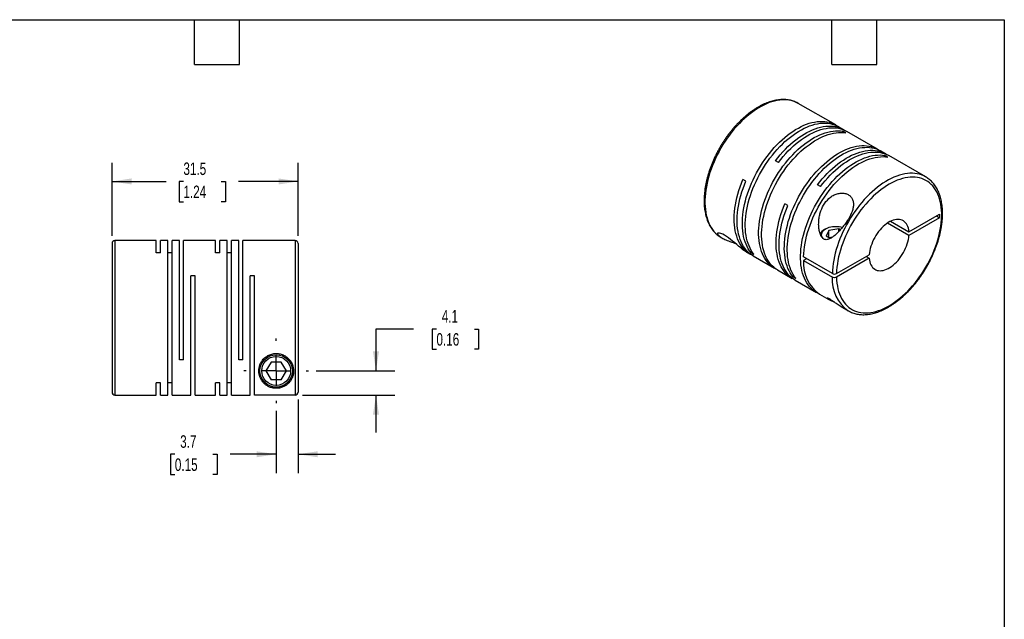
# Model space of a CAD drawing. Header units: millimetres. Extents: x 6 to 273, y 6 to 210.
# Tile 3 of 3: x 106 to 273, y 108 to 210. Entities that reach past the tile are written whole.
import ezdxf

# ---------------------------------------------------------------- set-up
doc = ezdxf.new("R2010")
doc.units = ezdxf.units.MM
doc.linetypes.add('SLD-Center', pattern=[19.05, 15.24, -1.27, 1.27, -1.27])
doc.linetypes.add('SLD-Solid', pattern=[0])
doc.layers.add('CENTER', color=40, linetype='SLD-Center')
doc.layers.add('DIMENSIONS', color=140, linetype='SLD-Solid', lineweight=25)
doc.layers.add('TEXT', color=140, linetype='SLD-Solid', lineweight=25)
doc.styles.add('SLDTEXTSTYLE0', font='TXT', dxfattribs={"width": 0.7})
doc.dimstyles.new('SLDDIMSTYLE0', dxfattribs={"dimtxt": 2.158008, "dimasz": 3.302, "dimexe": 0, "dimexo": 0.0625, "dimgap": 0.539502, "dimtad": 0, "dimtih": 1, "dimtoh": 1, "dimdec": 1, "dimrnd": 1e-09, "dimzin": 12, "dimdsep": 46, "dimtxsty": 'SLDTEXTSTYLE0', "dimsah": 1, "dimcen": 0.09, "dimadec": 0, "dimazin": 3, "dimtfac": 1, "dimtdec": 1, "dimtmove": 0, "dimatfit": 0, "dimfxl": 0, "dimfrac": 2, "dimtolj": 1, "dimtzin": 12, "dimarcsym": 0})
doc.dimstyles.new('SLDDIMSTYLE2', dxfattribs={"dimtxt": 2.158008, "dimasz": 3.302, "dimexe": 0, "dimexo": 0.0625, "dimgap": 0.539502, "dimtad": 0, "dimtih": 1, "dimtoh": 1, "dimdec": 1, "dimrnd": 1e-09, "dimzin": 12, "dimdsep": 46, "dimtxsty": 'SLDTEXTSTYLE0', "dimsah": 1, "dimcen": 0.09, "dimadec": 0, "dimazin": 3, "dimtfac": 1, "dimtdec": 1, "dimtofl": 0, "dimtmove": 0, "dimatfit": 3, "dimfxl": 0, "dimfrac": 2, "dimtolj": 1, "dimtzin": 12, "dimarcsym": 0})

# ---------------------------------------------------------------- blocks, each defined once
blk = doc.blocks.new('_D_5')
at = {"layer": 'DIMENSIONS'}
for p, q in [((121.95, 172.91), (121.95, 185.31)), ((153.45, 172.91), (153.45, 185.31)), ((121.95, 182.14), (131.12, 182.14)), ((134.04, 182.14), (133.32, 182.14)), ((133.32, 182.14), (133.32, 178.71)), ((140.45, 182.14), (141.18, 182.14)), ((141.18, 182.14), (141.18, 178.71)), ((153.45, 182.14), (143.38, 182.14)), ((133.32, 178.71), (134.04, 178.71)), ((141.18, 178.71), (140.45, 178.71))]:
    blk.add_line(p, q, dxfattribs=at)
for points in [[(121.95, 182.14), (125.25, 181.63), (125.25, 182.65)], [(153.45, 182.14), (150.15, 182.65), (150.15, 181.63)]]:
    blk.add_solid(points, dxfattribs=at)
at = {"layer": 'DIMENSIONS', "char_height": 2.117, "attachment_point": 1, "style": 'SLDTEXTSTYLE0'}
for s, insert in [('31.5', (134.04, 185.35)), ('1.24', (134.04, 181.44))]:
    blk.add_mtext(s, dxfattribs=dict(at, insert=insert))
blk = doc.blocks.new('_D_6')
at = {"layer": 'DIMENSIONS'}
for p, q in [((153.45, 145.17), (153.45, 132.74)), ((149.75, 143.28), (149.75, 132.74)), ((132.59, 135.92), (131.87, 135.92)), ((131.87, 135.92), (131.87, 132.49)), ((139.01, 135.92), (139.73, 135.92)), ((139.73, 135.92), (139.73, 132.49)), ((149.75, 135.92), (141.93, 135.92)), ((153.45, 135.92), (159.8, 135.92)), ((131.87, 132.49), (132.59, 132.49)), ((139.73, 132.49), (139.01, 132.49))]:
    blk.add_line(p, q, dxfattribs=at)
for points in [[(149.75, 135.92), (146.45, 136.42), (146.45, 135.41)], [(153.45, 135.92), (156.75, 135.41), (156.75, 136.42)]]:
    blk.add_solid(points, dxfattribs=at)
at = {"layer": 'DIMENSIONS', "char_height": 2.117, "attachment_point": 1, "style": 'SLDTEXTSTYLE0'}
for s, insert in [('3.7', (133.49, 139.13)), ('0.15', (132.59, 135.21))]:
    blk.add_mtext(s, dxfattribs=dict(at, insert=insert))
blk = doc.blocks.new('_D_7')
at = {"layer": 'DIMENSIONS'}
for p, q in [((173, 157.14), (166.65, 157.14)), ((166.65, 157.14), (166.65, 150.04)), ((176.89, 157.14), (176.17, 157.14)), ((176.17, 157.14), (176.17, 153.71)), ((183.31, 157.14), (184.03, 157.14)), ((184.03, 157.14), (184.03, 153.71)), ((176.17, 153.71), (176.89, 153.71)), ((184.03, 153.71), (183.31, 153.71)), ((156.51, 150.04), (169.83, 150.04)), ((154.22, 145.94), (169.83, 145.94)), ((166.65, 145.94), (166.65, 139.59))]:
    blk.add_line(p, q, dxfattribs=at)
for points in [[(166.65, 150.04), (167.16, 153.34), (166.14, 153.34)], [(166.65, 145.94), (166.14, 142.64), (167.16, 142.64)]]:
    blk.add_solid(points, dxfattribs=at)
at = {"layer": 'DIMENSIONS', "char_height": 2.117, "attachment_point": 1, "style": 'SLDTEXTSTYLE0'}
for s, insert in [('4.1', (177.79, 160.35)), ('0.16', (176.89, 156.44))]:
    blk.add_mtext(s, dxfattribs=dict(at, insert=insert))
blk = doc.blocks.new('SW_CENTERMARKSYMBOL_2')
at = {"layer": 'CENTER', "color": 0}
for p, q in [((0, 5.08), (0, 5.49)), ((0, 0), (0, 2.54)), ((-5.08, 0), (-5.49, 0)), ((0, 0), (-2.54, 0)), ((0, 0), (0, -2.54)), ((0, 0), (2.54, 0)), ((5.08, 0), (5.49, 0)), ((0, -5.08), (0, -5.49))]:
    blk.add_line(p, q, dxfattribs=at)

msp = doc.modelspace()

# ---------------------------------------------------------------- linework, layer by layer
for p, q in [((244.5, 191.71), (238.17, 195.36)), ((238.18, 195.36), (238.17, 195.36)), ((245.88, 190.91), (245, 191.42)), ((246.23, 190.37), (245.73, 190.66)), ((245.73, 190.43), (245.73, 190.66)), ((251.6, 187.61), (246.38, 190.62)), ((252.98, 186.81), (252.11, 187.32)), ((234.81, 185.37), (234.31, 185.66)), ((253.33, 186.27), (252.83, 186.56)), ((252.83, 186.33), (252.83, 186.56)), ((259.74, 182.91), (253.48, 186.52)), ((229.29, 182.17), (228.78, 182.46)), ((259.74, 182.91), (259.72, 182.92)), ((241.91, 181.27), (241.41, 181.56)), ((236.39, 178.07), (235.89, 178.36)), ((256.9, 173), (253.27, 175.09)), ((253.8, 175.39), (256.9, 173.61)), ((256.9, 173.61), (262.1, 176.61)), ((262.1, 176), (256.9, 173)), ((261.56, 176.3), (262.1, 176)), ((262.1, 176.61), (262.1, 176)), ((242.83, 174.12), (242.61, 174)), ((243.33, 173.83), (242.89, 172.86)), ((245.01, 174.09), (243.33, 173.83)), ((243.33, 172.6), (243.33, 173.83)), ((245.28, 173.93), (245.01, 174.09)), ((245.01, 173.64), (245.01, 174.09)), ((129.45, 172.14), (122.45, 172.14)), ((122.45, 172.14), (122.45, 145.94)), ((129.45, 170.05), (129.45, 172.14)), ((131.4, 172.14), (130.16, 172.14)), ((130.16, 170.05), (130.16, 172.14)), ((131.4, 145.94), (131.4, 172.14)), ((133.35, 172.14), (132.11, 172.14)), ((132.11, 145.94), (132.11, 172.14)), ((133.35, 151.94), (133.35, 172.14)), ((139.5, 172.14), (134.06, 172.14)), ((134.06, 151.94), (134.06, 172.14)), ((139.5, 170.05), (139.5, 172.14)), ((141.45, 172.14), (140.21, 172.14)), ((140.21, 170.05), (140.21, 172.14)), ((141.45, 145.94), (141.45, 172.14)), ((143.4, 172.14), (142.16, 172.14)), ((142.16, 145.94), (142.16, 172.14)), ((143.4, 151.94), (143.4, 172.14)), ((152.95, 172.14), (144.11, 172.14)), ((144.11, 151.94), (144.11, 172.14)), ((152.95, 172.14), (152.95, 145.94)), ((225.07, 172.67), (225.26, 172.56)), ((243.57, 172.47), (242.89, 172.86)), ((243.95, 172.7), (243.33, 172.6)), ((121.95, 171.64), (121.95, 146.44)), ((153.45, 171.64), (153.45, 146.44)), ((229.4, 170.17), (230.02, 169.82)), ((230.16, 170.07), (230.36, 170.19)), ((230.66, 169.78), (230.16, 170.07)), ((130.16, 170.05), (129.45, 170.05)), ((132.11, 170.05), (131.4, 170.05)), ((140.21, 170.05), (139.5, 170.05)), ((142.16, 170.05), (141.45, 170.05)), ((230.52, 169.53), (234.16, 167.43)), ((243.93, 166.53), (239.05, 169.34)), ((239.58, 169.04), (239.05, 168.73)), ((239.05, 168.73), (243.93, 165.92)), ((244.63, 166.53), (250.18, 169.73)), ((250.18, 169.12), (244.63, 165.92)), ((249.65, 169.43), (250.18, 169.12)), ((234.66, 167.14), (237.13, 165.71)), ((136.01, 166.14), (135.3, 166.14)), ((135.3, 145.94), (135.3, 166.14)), ((136.01, 145.94), (136.01, 166.14)), ((146.06, 166.14), (145.35, 166.14)), ((145.35, 145.94), (145.35, 166.14)), ((146.06, 145.94), (146.06, 166.14)), ((237.27, 165.97), (237.47, 166.09)), ((237.77, 165.68), (237.27, 165.97)), ((237.63, 165.42), (241.26, 163.33)), ((241.76, 163.04), (243.33, 162.13)), ((245.42, 160.93), (246.64, 160.22)), ((134.06, 151.94), (133.35, 151.94)), ((144.11, 151.94), (143.4, 151.94)), ((148.89, 151.54), (148.02, 150.04)), ((150.62, 151.54), (148.89, 151.54)), ((151.48, 150.04), (150.62, 151.54)), ((148.02, 150.04), (148.89, 148.54)), ((150.62, 148.54), (148.89, 148.54)), ((150.62, 148.54), (151.48, 150.04)), ((130.16, 148.03), (129.45, 148.03)), ((129.45, 145.94), (129.45, 148.03)), ((130.16, 145.94), (130.16, 148.03)), ((132.11, 148.03), (131.4, 148.03)), ((140.21, 148.03), (139.5, 148.03)), ((139.5, 145.94), (139.5, 148.03)), ((140.21, 145.94), (140.21, 148.03)), ((142.16, 148.03), (141.45, 148.03)), ((122.45, 145.94), (129.45, 145.94)), ((130.16, 145.94), (131.4, 145.94)), ((132.11, 145.94), (135.3, 145.94)), ((136.01, 145.94), (139.5, 145.94)), ((140.21, 145.94), (141.45, 145.94)), ((142.16, 145.94), (145.35, 145.94)), ((152.95, 145.94), (146.06, 145.94))]:
    msp.add_line(p, q)
at = {"flags": 128}
for points in [[(238.17, 195.36), (238.16, 195.37), (237.82, 195.54), (237.47, 195.69), (237.1, 195.81), (236.71, 195.89), (236.31, 195.95), (235.9, 195.98), (235.48, 195.97), (235.05, 195.94), (234.61, 195.87), (234.16, 195.77), (233.71, 195.65), (233.25, 195.49), (232.79, 195.3), (232.32, 195.09), (231.85, 194.85), (231.38, 194.58), (230.92, 194.28), (230.45, 193.95), (229.99, 193.61), (229.53, 193.23), (229.07, 192.83), (228.63, 192.41), (228.19, 191.97), (227.76, 191.51), (227.33, 191.03), (226.92, 190.53), (226.53, 190.01), (226.14, 189.48), (225.77, 188.94), (225.41, 188.38), (225.07, 187.81), (224.75, 187.23), (224.45, 186.64), (224.16, 186.05), (223.89, 185.45), (223.64, 184.85), (223.41, 184.24), (223.21, 183.64), (223.02, 183.04), (222.86, 182.43), (222.72, 181.84), (222.6, 181.24), (222.5, 180.66), (222.43, 180.08), (222.38, 179.52), (222.36, 178.96), (222.36, 178.42), (222.38, 177.89), (222.43, 177.38), (222.5, 176.89), (222.59, 176.41), (222.71, 175.95), (222.85, 175.52), (223.01, 175.1), (223.19, 174.71), (223.4, 174.34), (223.63, 174), (223.87, 173.68), (224.14, 173.39), (224.43, 173.13), (224.73, 172.89), (225.05, 172.68), (225.07, 172.67)], [(230.16, 170.07), (229.92, 170.39), (229.7, 170.74), (229.5, 171.11), (229.31, 171.5), (229.16, 171.92), (229.02, 172.36), (228.91, 172.81), (228.82, 173.29), (228.75, 173.79), (228.71, 174.3), (228.69, 174.83), (228.69, 175.37), (228.72, 175.92), (228.77, 176.49), (228.84, 177.06), (228.94, 177.65), (229.06, 178.24), (229.2, 178.83), (229.36, 179.43), (229.55, 180.03), (229.76, 180.64), (229.99, 181.24), (230.24, 181.84), (230.5, 182.44), (230.79, 183.03), (231.1, 183.61), (231.42, 184.19), (231.76, 184.75), (232.12, 185.31), (232.49, 185.85), (232.87, 186.38), (233.27, 186.89), (233.68, 187.39), (234.1, 187.87), (234.53, 188.33), (234.96, 188.77), (235.41, 189.19), (235.86, 189.58), (236.32, 189.96), (236.78, 190.3), (237.25, 190.63), (237.71, 190.92), (238.18, 191.19), (238.65, 191.44), (239.11, 191.65), (239.57, 191.83), (240.03, 191.99), (240.48, 192.12), (240.93, 192.21), (241.37, 192.28), (241.8, 192.32), (242.22, 192.32), (242.63, 192.3), (243.02, 192.24), (243.41, 192.16), (243.78, 192.04), (244.13, 191.9), (244.47, 191.72), (244.74, 191.56)], [(230.66, 169.78), (230.42, 170.1), (230.2, 170.45), (230, 170.82), (229.82, 171.21), (229.66, 171.63), (229.52, 172.07), (229.41, 172.52), (229.32, 173), (229.25, 173.5), (229.21, 174.01), (229.19, 174.54), (229.19, 175.08), (229.22, 175.63), (229.27, 176.2), (229.34, 176.77), (229.44, 177.36), (229.56, 177.95), (229.7, 178.54), (229.87, 179.14), (230.05, 179.74), (230.26, 180.35), (230.49, 180.95), (230.74, 181.55), (231.01, 182.15), (231.29, 182.74), (231.6, 183.32), (231.92, 183.9), (232.26, 184.46), (232.62, 185.02), (232.99, 185.56), (233.37, 186.09), (233.77, 186.6), (234.18, 187.1), (234.6, 187.58), (235.03, 188.04), (235.47, 188.48), (235.91, 188.9), (236.37, 189.29), (236.82, 189.67), (237.28, 190.01), (237.75, 190.34), (238.22, 190.63), (238.68, 190.9), (239.15, 191.15), (239.61, 191.36), (240.08, 191.54), (240.53, 191.7), (240.99, 191.83), (241.43, 191.92), (241.87, 191.99), (242.3, 192.03), (242.72, 192.03), (243.13, 192.01), (243.53, 191.95), (243.91, 191.87), (244.28, 191.75), (244.64, 191.61), (244.98, 191.43), (245, 191.42)], [(234.41, 167.29), (234.13, 167.44), (233.81, 167.65), (233.51, 167.88), (233.22, 168.15), (232.96, 168.44), (232.71, 168.75), (232.49, 169.1), (232.28, 169.46), (232.1, 169.85), (231.94, 170.27), (231.8, 170.7), (231.68, 171.16), (231.59, 171.63), (231.52, 172.12), (231.47, 172.63), (231.45, 173.16), (231.45, 173.7), (231.47, 174.25), (231.52, 174.81), (231.59, 175.39), (231.68, 175.97), (231.8, 176.56), (231.94, 177.15), (232.1, 177.75), (232.28, 178.36), (232.49, 178.96), (232.71, 179.56), (232.96, 180.16), (233.22, 180.76), (233.51, 181.35), (233.81, 181.94), (234.13, 182.51), (234.47, 183.08), (234.82, 183.64), (235.19, 184.18), (235.57, 184.71), (235.97, 185.23), (236.38, 185.73), (236.79, 186.21), (237.22, 186.67), (237.66, 187.12), (238.1, 187.54), (238.56, 187.94), (239.01, 188.31), (239.47, 188.66), (239.94, 188.99), (240.4, 189.29), (240.87, 189.56), (241.34, 189.81), (241.8, 190.03), (242.27, 190.22), (242.72, 190.38), (243.18, 190.51), (243.62, 190.61), (244.06, 190.68), (244.49, 190.72), (244.92, 190.73), (245.33, 190.71), (245.73, 190.66)], [(234.66, 167.14), (234.63, 167.15), (234.31, 167.36), (234.01, 167.59), (233.72, 167.86), (233.46, 168.15), (233.21, 168.46), (232.99, 168.81), (232.78, 169.17), (232.6, 169.56), (232.44, 169.98), (232.3, 170.41), (232.18, 170.87), (232.09, 171.34), (232.02, 171.83), (231.97, 172.34), (231.95, 172.87), (231.95, 173.41), (231.97, 173.96), (232.02, 174.52), (232.09, 175.1), (232.18, 175.68), (232.3, 176.27), (232.44, 176.86), (232.6, 177.46), (232.78, 178.07), (232.99, 178.67), (233.21, 179.27), (233.46, 179.87), (233.72, 180.47), (234.01, 181.06), (234.31, 181.65), (234.63, 182.22), (234.97, 182.79), (235.32, 183.35), (235.69, 183.89), (236.07, 184.42), (236.47, 184.94), (236.88, 185.44), (237.3, 185.92), (237.72, 186.38), (238.16, 186.83), (238.61, 187.25), (239.06, 187.65), (239.51, 188.02), (239.98, 188.37), (240.44, 188.7), (240.91, 189), (241.37, 189.27), (241.84, 189.52), (242.31, 189.74), (242.77, 189.93), (243.23, 190.09), (243.68, 190.22), (244.13, 190.32), (244.57, 190.39), (245, 190.43), (245.42, 190.44), (245.83, 190.42), (246.23, 190.37)], [(234.31, 185.66), (234.7, 186.17), (235.12, 186.67), (235.54, 187.14), (235.97, 187.6), (236.41, 188.04), (236.85, 188.45), (237.31, 188.84), (237.77, 189.21), (238.23, 189.56), (238.69, 189.87), (239.16, 190.17), (239.63, 190.43), (240.09, 190.67), (240.56, 190.88), (241.02, 191.06), (241.48, 191.21), (241.93, 191.34), (242.37, 191.43), (242.81, 191.49), (243.24, 191.52), (243.66, 191.52), (244.06, 191.5), (244.46, 191.44), (244.84, 191.35), (245.21, 191.23), (245.56, 191.08), (245.9, 190.9), (246.12, 190.76)], [(234.81, 185.37), (235.21, 185.88), (235.62, 186.38), (236.04, 186.85), (236.47, 187.31), (236.91, 187.75), (237.36, 188.16), (237.81, 188.55), (238.27, 188.92), (238.73, 189.27), (239.2, 189.59), (239.66, 189.88), (240.13, 190.14), (240.6, 190.38), (241.06, 190.59), (241.52, 190.77), (241.98, 190.92), (242.43, 191.05), (242.87, 191.14), (243.31, 191.2), (243.74, 191.23), (244.16, 191.23), (244.57, 191.21), (244.96, 191.15), (245.34, 191.06), (245.71, 190.94), (246.06, 190.79), (246.38, 190.62)], [(237.27, 165.97), (237.03, 166.29), (236.8, 166.64), (236.6, 167.01), (236.42, 167.4), (236.26, 167.82), (236.13, 168.25), (236.01, 168.71), (235.92, 169.19), (235.86, 169.68), (235.81, 170.2), (235.79, 170.72), (235.8, 171.26), (235.82, 171.82), (235.87, 172.38), (235.95, 172.96), (236.04, 173.54), (236.16, 174.13), (236.31, 174.73), (236.47, 175.33), (236.66, 175.93), (236.87, 176.54), (237.09, 177.14), (237.34, 177.74), (237.61, 178.33), (237.9, 178.93), (238.2, 179.51), (238.53, 180.09), (238.87, 180.65), (239.22, 181.21), (239.59, 181.75), (239.98, 182.28), (240.37, 182.79), (240.78, 183.29), (241.2, 183.77), (241.63, 184.23), (242.07, 184.67), (242.52, 185.09), (242.97, 185.48), (243.43, 185.85), (243.89, 186.2), (244.35, 186.52), (244.82, 186.82), (245.29, 187.09), (245.75, 187.33), (246.22, 187.55), (246.68, 187.73), (247.14, 187.89), (247.59, 188.01), (248.04, 188.11), (248.48, 188.18), (248.9, 188.21), (249.32, 188.22), (249.73, 188.2), (250.13, 188.14), (250.51, 188.06), (250.89, 187.94), (251.24, 187.8), (251.58, 187.62), (251.85, 187.45)], [(237.77, 165.68), (237.53, 166), (237.31, 166.35), (237.1, 166.72), (236.92, 167.11), (236.76, 167.53), (236.63, 167.96), (236.52, 168.42), (236.43, 168.9), (236.36, 169.39), (236.31, 169.91), (236.29, 170.43), (236.3, 170.98), (236.32, 171.53), (236.38, 172.09), (236.45, 172.67), (236.55, 173.25), (236.67, 173.84), (236.81, 174.44), (236.97, 175.04), (237.16, 175.64), (237.37, 176.25), (237.6, 176.85), (237.84, 177.45), (238.11, 178.04), (238.4, 178.64), (238.71, 179.22), (239.03, 179.8), (239.37, 180.36), (239.72, 180.92), (240.1, 181.46), (240.48, 181.99), (240.88, 182.5), (241.29, 183), (241.71, 183.48), (242.13, 183.94), (242.57, 184.38), (243.02, 184.8), (243.47, 185.19), (243.93, 185.56), (244.39, 185.91), (244.86, 186.23), (245.32, 186.53), (245.79, 186.8), (246.26, 187.04), (246.72, 187.26), (247.18, 187.44), (247.64, 187.6), (248.09, 187.72), (248.54, 187.82), (248.98, 187.89), (249.41, 187.92), (249.83, 187.93), (250.24, 187.91), (250.63, 187.85), (251.02, 187.77), (251.39, 187.65), (251.74, 187.51), (252.08, 187.33), (252.11, 187.32)], [(241.41, 181.56), (241.81, 182.07), (242.22, 182.56), (242.64, 183.04), (243.07, 183.5), (243.51, 183.93), (243.96, 184.35), (244.41, 184.74), (244.87, 185.11), (245.33, 185.45), (245.8, 185.77), (246.27, 186.07), (246.73, 186.33), (247.2, 186.57), (247.66, 186.78), (248.13, 186.96), (248.58, 187.11), (249.03, 187.23), (249.48, 187.33), (249.92, 187.39), (250.34, 187.42), (250.76, 187.42), (251.17, 187.39), (251.57, 187.33), (251.95, 187.24), (252.32, 187.13), (252.67, 186.98), (253.01, 186.8), (253.23, 186.66)], [(241.91, 181.27), (242.31, 181.78), (242.72, 182.27), (243.15, 182.75), (243.58, 183.21), (244.02, 183.64), (244.46, 184.06), (244.92, 184.45), (245.37, 184.82), (245.84, 185.16), (246.3, 185.48), (246.77, 185.78), (247.24, 186.04), (247.7, 186.28), (248.17, 186.49), (248.63, 186.67), (249.08, 186.82), (249.54, 186.94), (249.98, 187.04), (250.42, 187.1), (250.85, 187.13), (251.26, 187.13), (251.67, 187.1), (252.07, 187.04), (252.45, 186.95), (252.82, 186.84), (253.17, 186.69), (253.48, 186.52)], [(241.52, 163.19), (241.24, 163.34), (240.92, 163.55), (240.61, 163.78), (240.33, 164.05), (240.06, 164.34), (239.82, 164.65), (239.59, 164.99), (239.39, 165.36), (239.2, 165.75), (239.04, 166.16), (238.9, 166.6), (238.79, 167.05), (238.69, 167.53), (238.62, 168.02), (238.58, 168.53), (238.55, 169.05), (238.55, 169.59), (238.58, 170.15), (238.62, 170.71), (238.69, 171.28), (238.79, 171.87), (238.9, 172.46), (239.04, 173.05), (239.2, 173.65), (239.39, 174.25), (239.59, 174.86), (239.82, 175.46), (240.06, 176.06), (240.33, 176.66), (240.61, 177.25), (240.92, 177.83), (241.24, 178.41), (241.58, 178.98), (241.93, 179.54), (242.3, 180.08), (242.68, 180.61), (243.07, 181.13), (243.48, 181.63), (243.9, 182.11), (244.33, 182.57), (244.77, 183.01), (245.21, 183.44), (245.66, 183.83), (246.12, 184.21), (246.58, 184.56), (247.04, 184.89), (247.51, 185.19), (247.98, 185.46), (248.44, 185.71), (248.91, 185.93), (249.37, 186.12), (249.83, 186.28), (250.28, 186.41), (250.73, 186.51), (251.17, 186.58), (251.6, 186.62), (252.02, 186.63), (252.43, 186.61), (252.83, 186.56)], [(239.05, 169.34), (239.08, 169.91), (239.13, 170.49), (239.21, 171.07), (239.31, 171.67), (239.43, 172.27), (239.58, 172.88), (239.75, 173.5), (239.94, 174.11), (240.15, 174.73), (240.39, 175.35), (240.65, 175.96), (240.93, 176.57), (241.22, 177.17), (241.54, 177.77), (241.88, 178.36), (242.23, 178.93), (242.6, 179.5), (242.98, 180.05), (243.38, 180.58), (243.79, 181.1), (244.21, 181.6), (244.64, 182.08), (245.09, 182.55), (245.54, 182.98), (246, 183.4), (246.46, 183.79), (246.94, 184.16), (247.41, 184.5), (247.89, 184.82), (248.36, 185.11), (248.84, 185.36), (249.32, 185.59), (249.79, 185.79), (250.26, 185.96), (250.72, 186.1), (251.18, 186.21), (251.63, 186.28), (252.07, 186.33), (252.51, 186.34), (252.93, 186.32), (253.33, 186.27)], [(259.72, 182.92), (259.4, 183.09), (259.05, 183.24), (258.68, 183.35), (258.29, 183.44), (257.89, 183.5), (257.48, 183.52), (257.06, 183.52), (256.63, 183.49), (256.19, 183.42), (255.75, 183.33), (255.29, 183.2), (254.83, 183.05), (254.37, 182.86), (253.9, 182.65), (253.44, 182.41), (252.97, 182.14), (252.5, 181.84), (252.03, 181.52), (251.57, 181.17), (251.11, 180.79), (250.65, 180.4), (250.21, 179.98), (249.77, 179.54), (249.34, 179.07), (248.91, 178.59), (248.5, 178.1), (248.11, 177.58), (247.72, 177.05), (247.35, 176.5), (246.99, 175.95), (246.65, 175.38), (246.33, 174.8), (246.02, 174.21), (245.73, 173.62), (245.47, 173.02), (245.22, 172.42), (244.99, 171.81), (244.78, 171.21), (244.59, 170.6), (244.43, 170), (244.29, 169.41), (244.17, 168.81), (244.07, 168.23), (244, 167.65), (243.95, 167.08), (243.93, 166.53)], [(230.28, 169.68), (230.25, 169.69), (229.91, 169.88), (229.59, 170.1), (229.28, 170.35), (229, 170.63), (228.73, 170.94), (228.49, 171.27), (228.26, 171.63), (228.06, 172.01), (227.89, 172.42), (227.73, 172.86), (227.6, 173.31), (227.49, 173.79), (227.41, 174.28), (227.35, 174.79), (227.32, 175.32), (227.31, 175.87), (227.32, 176.43), (227.36, 177), (227.42, 177.59), (227.51, 178.18), (227.62, 178.78), (227.76, 179.39), (227.92, 180), (228.1, 180.62), (228.31, 181.23), (228.54, 181.85), (228.78, 182.46)], [(230.52, 169.53), (230.22, 169.72), (229.92, 169.95), (229.63, 170.21), (229.36, 170.49), (229.11, 170.81), (228.88, 171.14), (228.67, 171.51), (228.49, 171.89), (228.32, 172.3), (228.18, 172.73), (228.06, 173.19), (227.96, 173.66), (227.89, 174.15), (227.84, 174.66), (227.81, 175.18), (227.81, 175.72), (227.83, 176.27), (227.87, 176.83), (227.94, 177.4), (228.03, 177.98), (228.14, 178.57), (228.28, 179.17), (228.44, 179.77), (228.62, 180.37), (228.82, 180.97), (229.04, 181.57), (229.29, 182.17)], [(244.63, 165.92), (244.66, 165.4), (244.71, 164.91), (244.78, 164.42), (244.88, 163.96), (244.99, 163.52), (245.13, 163.1), (245.3, 162.7), (245.48, 162.32), (245.69, 161.97), (245.92, 161.64), (246.16, 161.33), (246.43, 161.06), (246.72, 160.81), (247.02, 160.59), (247.34, 160.4), (247.68, 160.23), (248.03, 160.1), (248.4, 159.99), (248.78, 159.92), (249.17, 159.88), (249.58, 159.86), (249.99, 159.88), (250.42, 159.93), (250.85, 160), (251.29, 160.11), (251.74, 160.25), (252.19, 160.41), (252.64, 160.61), (253.1, 160.83), (253.56, 161.09), (254.02, 161.37), (254.47, 161.67), (254.93, 162), (255.38, 162.36), (255.82, 162.74), (256.26, 163.14), (256.7, 163.56), (257.12, 164.01), (257.53, 164.47), (257.94, 164.96), (258.33, 165.46), (258.71, 165.97), (259.08, 166.5), (259.43, 167.04), (259.76, 167.6), (260.08, 168.16), (260.39, 168.73), (260.67, 169.31), (260.94, 169.9), (261.18, 170.49), (261.41, 171.08), (261.61, 171.67), (261.79, 172.26), (261.96, 172.85), (262.09, 173.43), (262.21, 174.01), (262.3, 174.58), (262.38, 175.15), (262.42, 175.7), (262.45, 176.24), (262.45, 176.77), (262.42, 177.29), (262.38, 177.78), (262.3, 178.27), (262.21, 178.73), (262.09, 179.17), (261.96, 179.6), (261.79, 180), (261.61, 180.38), (261.41, 180.74), (261.18, 181.07), (260.94, 181.37), (260.67, 181.65), (260.39, 181.9), (260.08, 182.12), (259.76, 182.32), (259.43, 182.48), (259.08, 182.62), (258.71, 182.73), (258.33, 182.8), (257.94, 182.85), (257.53, 182.87), (257.12, 182.85), (256.7, 182.81), (256.26, 182.73), (255.82, 182.63), (255.38, 182.49), (254.93, 182.33), (254.47, 182.13), (254.02, 181.91), (253.56, 181.66), (253.1, 181.39), (252.64, 181.08), (252.19, 180.75), (251.74, 180.4), (251.29, 180.02), (250.85, 179.62), (250.42, 179.2), (249.99, 178.75), (249.58, 178.29), (249.17, 177.81), (248.78, 177.31), (248.4, 176.8), (248.03, 176.27), (247.68, 175.73), (247.34, 175.18), (247.02, 174.61), (246.72, 174.04), (246.43, 173.46), (246.16, 172.88), (245.92, 172.29), (245.69, 171.7), (245.48, 171.11), (245.3, 170.52), (245.13, 169.93), (244.99, 169.34), (244.88, 168.76), (244.78, 168.19), (244.71, 167.63), (244.66, 167.07), (244.63, 166.53)], [(237.38, 165.58), (237.15, 165.7), (236.83, 165.9), (236.52, 166.13), (236.23, 166.39), (235.96, 166.68), (235.71, 166.99), (235.49, 167.33), (235.28, 167.69), (235.09, 168.08), (234.93, 168.49), (234.78, 168.92), (234.66, 169.37), (234.57, 169.85), (234.49, 170.34), (234.44, 170.84), (234.42, 171.37), (234.41, 171.9), (234.43, 172.45), (234.48, 173.02), (234.54, 173.59), (234.63, 174.17), (234.75, 174.76), (234.88, 175.35), (235.04, 175.95), (235.22, 176.56), (235.42, 177.16), (235.65, 177.76), (235.89, 178.36)], [(237.63, 165.42), (237.33, 165.61), (237.02, 165.84), (236.73, 166.1), (236.47, 166.39), (236.22, 166.7), (235.99, 167.04), (235.78, 167.4), (235.59, 167.79), (235.43, 168.2), (235.29, 168.63), (235.17, 169.08), (235.07, 169.56), (235, 170.05), (234.95, 170.55), (234.92, 171.08), (234.92, 171.61), (234.94, 172.16), (234.98, 172.73), (235.05, 173.3), (235.14, 173.88), (235.25, 174.47), (235.39, 175.06), (235.54, 175.66), (235.72, 176.27), (235.93, 176.87), (236.15, 177.47), (236.39, 178.07)], [(256.9, 173.61), (256.86, 173.92), (256.8, 174.21), (256.72, 174.48), (256.61, 174.72), (256.49, 174.95), (256.34, 175.14), (256.17, 175.31), (255.98, 175.45), (255.77, 175.56), (255.55, 175.64), (255.31, 175.69), (255.06, 175.71), (254.8, 175.7), (254.53, 175.65), (254.25, 175.58), (253.97, 175.47), (253.68, 175.33), (253.4, 175.17), (253.11, 174.97), (252.83, 174.75), (252.55, 174.51), (252.28, 174.24), (252.02, 173.95), (251.77, 173.65), (251.53, 173.32), (251.31, 172.99), (251.1, 172.64), (250.91, 172.28), (250.74, 171.91), (250.59, 171.54), (250.46, 171.17), (250.36, 170.8), (250.28, 170.44), (250.22, 170.08), (250.18, 169.73)], [(242.5, 172.36), (242.36, 172.49), (242.25, 172.65), (242.17, 172.81), (242.12, 172.97), (242.11, 173.14), (242.13, 173.31), (242.19, 173.47), (242.28, 173.63), (242.4, 173.78), (242.55, 173.93), (242.73, 174.06), (242.93, 174.18), (243.16, 174.28), (243.41, 174.37), (243.67, 174.44), (243.95, 174.49), (244.23, 174.52), (244.52, 174.53), (244.81, 174.53), (245.1, 174.5), (245.38, 174.45), (245.65, 174.39), (245.66, 174.38)], [(229.4, 170.18), (229.17, 170.31), (228.96, 170.46), (228.73, 170.63), (228.41, 170.89), (228.06, 171.19), (227.73, 171.47), (227.37, 171.77), (227.03, 172.05), (226.68, 172.33), (226.34, 172.59), (225.99, 172.83), (225.67, 173.03), (225.36, 173.19), (225.07, 173.32), (224.82, 173.39), (224.62, 173.4), (224.51, 173.35), (224.49, 173.26), (224.55, 173.12), (224.63, 173.02), (224.75, 172.92), (225.06, 172.68), (225.06, 172.68)], [(250.18, 169.12), (250.22, 168.81), (250.28, 168.52), (250.36, 168.25), (250.46, 168), (250.59, 167.78), (250.74, 167.58), (250.91, 167.42), (251.1, 167.27), (251.31, 167.16), (251.53, 167.08), (251.77, 167.03), (252.02, 167.02), (252.28, 167.03), (252.55, 167.08), (252.83, 167.15), (253.11, 167.26), (253.4, 167.4), (253.68, 167.56), (253.97, 167.75), (254.25, 167.97), (254.53, 168.22), (254.8, 168.49), (255.06, 168.77), (255.31, 169.08), (255.55, 169.4), (255.77, 169.74), (255.98, 170.09), (256.17, 170.45), (256.34, 170.81), (256.49, 171.18), (256.61, 171.55), (256.72, 171.92), (256.8, 172.29), (256.86, 172.65), (256.9, 173)], [(246.64, 160.22), (246.65, 160.21), (246.65, 160.21)]]:
    msp.add_lwpolyline(points, dxfattribs=at)
for radius in [2.75, 2.45]:
    msp.add_circle((149.75, 150.04), radius)
for centre, radius, start, end in [((243.36, 172.55), 1.63, 117.28, 156.5358), ((122.45, 171.64), 0.5, 90, 180), ((152.95, 171.64), 0.5, 0, 90), ((245.54, 168.32), 6.5, 176.4343, 234.4681), ((250.28, 165.45), 6.37, 175.7912, 235.1112), ((122.45, 146.44), 0.5, 180, 270)]:
    msp.add_arc(centre, radius, start, end)
for points, knots in [([(238.18, 195.35), (238.14, 195.38), (237.99, 195.47), (237.72, 195.59), (237.37, 195.73), (237.01, 195.85), (236.63, 195.93), (236.25, 195.99), (235.85, 196.02), (235.44, 196.02), (235.02, 196), (234.6, 195.94), (234.16, 195.86), (233.72, 195.76), (233.28, 195.62), (232.83, 195.46), (232.38, 195.27), (231.93, 195.05), (231.48, 194.81), (231.03, 194.54), (230.58, 194.25), (230.14, 193.94), (229.69, 193.6), (229.26, 193.24), (228.82, 192.86), (228.4, 192.46), (227.98, 192.04), (227.57, 191.61), (227.17, 191.15), (226.78, 190.68), (226.4, 190.2), (226.03, 189.7), (225.68, 189.18), (225.34, 188.66), (225.01, 188.13), (224.7, 187.58), (224.4, 187.03), (224.12, 186.47), (223.86, 185.91), (223.61, 185.34), (223.39, 184.77), (223.18, 184.2), (222.99, 183.62), (222.82, 183.05), (222.67, 182.48), (222.54, 181.91), (222.43, 181.35), (222.34, 180.79), (222.28, 180.24), (222.23, 179.7), (222.21, 179.17), (222.21, 178.64), (222.23, 178.13), (222.27, 177.64), (222.34, 177.15), (222.42, 176.69), (222.53, 176.23), (222.66, 175.8), (222.81, 175.39), (222.99, 174.99), (223.18, 174.62), (223.39, 174.27), (223.63, 173.94), (223.88, 173.64), (224.15, 173.36), (224.43, 173.11), (224.74, 172.88), (224.95, 172.74), (225.07, 172.67), (225.07, 172.67)], [0, 0, 0, 0, 0.005551, 0.02038, 0.035211, 0.050063, 0.064953, 0.079897, 0.094904, 0.109979, 0.125122, 0.140329, 0.155592, 0.170903, 0.186252, 0.20163, 0.217029, 0.232441, 0.24786, 0.263281, 0.278701, 0.294116, 0.309527, 0.32493, 0.340328, 0.355718, 0.371102, 0.38648, 0.401852, 0.417219, 0.432582, 0.447941, 0.463298, 0.478652, 0.494005, 0.509358, 0.524711, 0.540065, 0.555421, 0.570779, 0.58614, 0.601506, 0.616877, 0.632253, 0.647636, 0.663025, 0.678423, 0.693828, 0.709241, 0.724663, 0.740092, 0.755529, 0.77097, 0.786415, 0.801858, 0.817294, 0.832717, 0.848118, 0.86349, 0.878822, 0.894103, 0.909325, 0.924479, 0.939562, 0.954573, 0.96952, 0.984411, 0.999263, 1, 1, 1, 1]), ([(246.66, 160.22), (246.72, 160.18), (246.89, 160.08), (247.19, 159.95), (247.54, 159.81), (247.91, 159.71), (248.29, 159.63), (248.68, 159.58), (249.08, 159.56), (249.49, 159.57), (249.91, 159.6), (250.34, 159.66), (250.77, 159.75), (251.21, 159.87), (251.66, 160.01), (252.11, 160.19), (252.56, 160.38), (253.01, 160.61), (253.46, 160.86), (253.91, 161.13), (254.36, 161.43), (254.8, 161.75), (255.25, 162.09), (255.68, 162.46), (256.11, 162.84), (256.54, 163.25), (256.95, 163.67), (257.36, 164.12), (257.75, 164.58), (258.14, 165.05), (258.52, 165.54), (258.88, 166.04), (259.23, 166.56), (259.57, 167.09), (259.89, 167.62), (260.2, 168.17), (260.49, 168.72), (260.76, 169.29), (261.02, 169.85), (261.26, 170.42), (261.48, 170.99), (261.69, 171.57), (261.87, 172.14), (262.03, 172.71), (262.18, 173.28), (262.3, 173.85), (262.4, 174.41), (262.48, 174.96), (262.54, 175.51), (262.58, 176.05), (262.6, 176.58), (262.59, 177.1), (262.57, 177.61), (262.52, 178.1), (262.44, 178.58), (262.35, 179.04), (262.24, 179.49), (262.1, 179.91), (261.94, 180.32), (261.76, 180.71), (261.56, 181.08), (261.34, 181.42), (261.1, 181.74), (260.85, 182.04), (260.57, 182.31), (260.28, 182.55), (260, 182.76), (259.8, 182.87), (259.72, 182.92)], [0, 0, 0, 0, 0.008574, 0.023416, 0.038265, 0.053141, 0.06806, 0.083037, 0.098078, 0.113188, 0.128366, 0.143605, 0.158898, 0.174236, 0.18961, 0.20501, 0.220428, 0.235857, 0.251291, 0.266727, 0.28216, 0.297589, 0.313012, 0.328428, 0.343838, 0.35924, 0.374637, 0.390027, 0.405412, 0.420793, 0.436169, 0.451542, 0.466912, 0.48228, 0.497648, 0.513015, 0.528383, 0.543752, 0.559123, 0.574496, 0.589873, 0.605255, 0.620642, 0.636034, 0.651434, 0.66684, 0.682254, 0.697677, 0.713107, 0.728546, 0.743992, 0.759445, 0.774902, 0.790361, 0.805817, 0.821264, 0.836696, 0.852104, 0.867479, 0.882811, 0.898089, 0.913305, 0.928452, 0.943527, 0.958532, 0.973474, 0.988366, 1, 1, 1, 1]), ([(246.64, 175.77), (246.89, 176.18), (247.11, 176.62), (247.35, 177.27), (247.41, 177.49), (247.49, 177.92), (247.51, 178.14), (247.5, 178.55), (247.47, 178.75), (247.36, 179.12), (247.27, 179.29), (247.05, 179.59), (246.91, 179.72), (246.58, 179.94), (246.4, 180.02), (246, 180.14), (245.79, 180.17), (245.34, 180.17), (245.12, 180.14), (244.67, 180.04), (244.45, 179.95), (244.02, 179.75), (243.82, 179.63), (243.24, 179.19), (242.91, 178.83), (242.37, 178.04), (242.16, 177.61), (241.91, 176.93), (241.85, 176.7), (241.74, 176.23), (241.69, 176), (241.63, 175.53), (241.62, 175.29), (241.61, 174.81), (241.61, 174.57), (241.66, 174.1), (241.69, 173.86), (241.8, 173.41), (241.87, 173.18), (242.07, 172.77), (242.2, 172.58), (242.44, 172.39), (242.53, 172.34), (242.71, 172.28), (242.8, 172.27), (242.99, 172.27), (243.08, 172.28), (243.26, 172.33), (243.35, 172.36), (243.62, 172.48), (243.79, 172.59), (244.13, 172.82), (244.29, 172.96), (244.61, 173.24), (244.77, 173.39), (245.08, 173.71), (245.23, 173.88), (245.54, 174.23), (245.69, 174.41), (246.12, 174.96), (246.4, 175.35), (246.64, 175.77)], [0, 0, 0, 0, 0.0625, 0.0625, 0.09375, 0.09375, 0.125, 0.125, 0.15625, 0.15625, 0.1875, 0.1875, 0.21875, 0.21875, 0.25, 0.25, 0.28125, 0.28125, 0.3125, 0.3125, 0.34375, 0.34375, 0.375, 0.375, 0.4375, 0.4375, 0.5, 0.5, 0.53125, 0.53125, 0.5625, 0.5625, 0.59375, 0.59375, 0.625, 0.625, 0.65625, 0.65625, 0.6875, 0.6875, 0.71875, 0.71875, 0.734375, 0.734375, 0.75, 0.75, 0.765625, 0.765625, 0.78125, 0.78125, 0.8125, 0.8125, 0.84375, 0.84375, 0.875, 0.875, 0.90625, 0.90625, 0.9375, 0.9375, 1, 1, 1, 1]), ([(225.06, 172.68), (225.16, 172.62), (225.35, 172.5), (225.71, 172.33), (226.1, 172.15), (226.52, 171.99), (226.93, 171.84), (227.26, 171.73), (227.46, 171.67), (227.52, 171.65)], [0, 0, 0, 0, 0.162056, 0.324162, 0.49241, 0.660682, 0.802884, 0.945082, 1, 1, 1, 1]), ([(243.93, 166.53), (244.02, 166.48), (244.15, 166.44), (244.41, 166.44), (244.54, 166.48), (244.63, 166.53)], [0, 0, 0, 0, 0.5, 0.5, 1, 1, 1, 1]), ([(244.63, 165.92), (244.54, 165.86), (244.41, 165.83), (244.15, 165.83), (244.02, 165.86), (243.93, 165.92)], [0, 0, 0, 0, 0.5, 0.5, 1, 1, 1, 1]), ([(245.42, 160.93), (245.41, 160.93), (245.31, 160.99), (245.09, 161.13), (244.79, 161.33), (244.49, 161.53), (244.25, 161.7), (244.04, 161.85), (243.83, 161.99), (243.64, 162.11), (243.48, 162.21), (243.33, 162.29), (243.2, 162.34), (243.12, 162.37), (243.07, 162.37), (243.05, 162.35), (243.08, 162.31), (243.17, 162.23), (243.32, 162.13), (243.53, 162.02), (243.78, 161.9), (244.03, 161.79), (244.2, 161.72), (244.27, 161.68)], [0, 0, 0, 0, 0.008028, 0.078845, 0.151612, 0.201913, 0.253387, 0.286216, 0.319844, 0.36542, 0.39104, 0.417642, 0.469289, 0.502695, 0.536902, 0.587826, 0.639977, 0.706799, 0.775269, 0.841054, 0.908602, 0.96004, 1, 1, 1, 1]), ([(152.7, 150.04), (152.7, 150.39), (152.64, 150.76), (152.42, 151.31), (152.33, 151.5), (152.09, 151.85), (151.96, 152.01), (151.63, 152.32), (151.45, 152.46), (151.05, 152.7), (150.83, 152.79), (150.38, 152.93), (150.14, 152.97), (149.66, 153), (149.41, 152.98), (148.94, 152.89), (148.72, 152.81), (148.29, 152.61), (148.09, 152.49), (147.74, 152.21), (147.58, 152.05), (147.32, 151.71), (147.2, 151.54), (146.93, 150.99), (146.84, 150.62), (146.78, 149.91), (146.82, 149.57), (146.95, 149.1), (147.01, 148.95), (147.14, 148.66), (147.22, 148.52), (147.39, 148.26), (147.49, 148.14), (147.7, 147.91), (147.82, 147.8), (148.09, 147.6), (148.23, 147.51), (148.55, 147.34), (148.73, 147.26), (149.12, 147.15), (149.35, 147.11), (149.71, 147.09), (149.83, 147.09), (150.07, 147.1), (150.19, 147.12), (150.41, 147.16), (150.52, 147.19), (150.71, 147.25), (150.8, 147.28), (151.07, 147.39), (151.23, 147.48), (151.51, 147.66), (151.64, 147.77), (151.88, 147.99), (151.98, 148.1), (152.18, 148.35), (152.26, 148.48), (152.42, 148.76), (152.48, 148.91), (152.64, 149.36), (152.7, 149.69), (152.7, 150.04)], [0, 0, 0, 0, 0.0625, 0.0625, 0.09375, 0.09375, 0.125, 0.125, 0.15625, 0.15625, 0.1875, 0.1875, 0.21875, 0.21875, 0.25, 0.25, 0.28125, 0.28125, 0.3125, 0.3125, 0.34375, 0.34375, 0.375, 0.375, 0.4375, 0.4375, 0.5, 0.5, 0.53125, 0.53125, 0.5625, 0.5625, 0.59375, 0.59375, 0.625, 0.625, 0.65625, 0.65625, 0.6875, 0.6875, 0.71875, 0.71875, 0.734375, 0.734375, 0.75, 0.75, 0.765625, 0.765625, 0.78125, 0.78125, 0.8125, 0.8125, 0.84375, 0.84375, 0.875, 0.875, 0.90625, 0.90625, 0.9375, 0.9375, 1, 1, 1, 1]), ([(152.95, 145.94), (153.08, 145.94), (153.21, 146), (153.4, 146.18), (153.45, 146.31), (153.45, 146.44)], [0, 0, 0, 0, 0.5, 0.5, 1, 1, 1, 1])]:
    msp.add_open_spline(points, degree=3, knots=knots)
at = {"layer": 'TEXT'}
for p, q in [((6.35, 209.55), (273.05, 209.55)), ((135.89, 201.93), (135.89, 209.55)), ((143.51, 201.93), (143.51, 209.55)), ((243.84, 201.93), (243.84, 209.55)), ((251.46, 201.93), (251.46, 209.55)), ((273.05, 209.55), (273.05, 6.35)), ((135.89, 201.93), (143.51, 201.93)), ((243.84, 201.93), (251.46, 201.93))]:
    msp.add_line(p, q, dxfattribs=at)

# ---------------------------------------------------------------- block references
at = {"layer": 'CENTER'}
msp.add_blockref('SW_CENTERMARKSYMBOL_2', (149.75, 150.04), dxfattribs=at)

# ---------------------------------------------------------------- dimensions: what is measured, and where the dimension line sits
at = {"layer": 'DIMENSIONS'}
for base, p1, p2, dimstyle, picture, middle in [((121.95, 182.14), (153.45, 171.64), (121.95, 171.64), 'SLDDIMSTYLE2', '_D_5', (137.25, 182.14)), ((153.45, 135.92), (149.75, 144.55), (153.45, 146.44), 'SLDDIMSTYLE0', '_D_6', (135.8, 135.92))]:
    dim = msp.add_linear_dim(base=base, p1=p1, p2=p2, dimstyle=dimstyle, dxfattribs=at)
    dim.commit()
    dim.dimension.update_dxf_attribs({"geometry": picture, "text_midpoint": middle, "dimtype": 160})
dim = msp.add_linear_dim(base=(166.65, 150.04), p1=(152.95, 145.94), p2=(155.24, 150.04), angle=90, dimstyle='SLDDIMSTYLE0', dxfattribs=at)
dim.commit()
dim.dimension.update_dxf_attribs({"geometry": '_D_7', "text_midpoint": (166.65, 157.14), "dimtype": 160})

doc.saveas('drawing.dxf')
